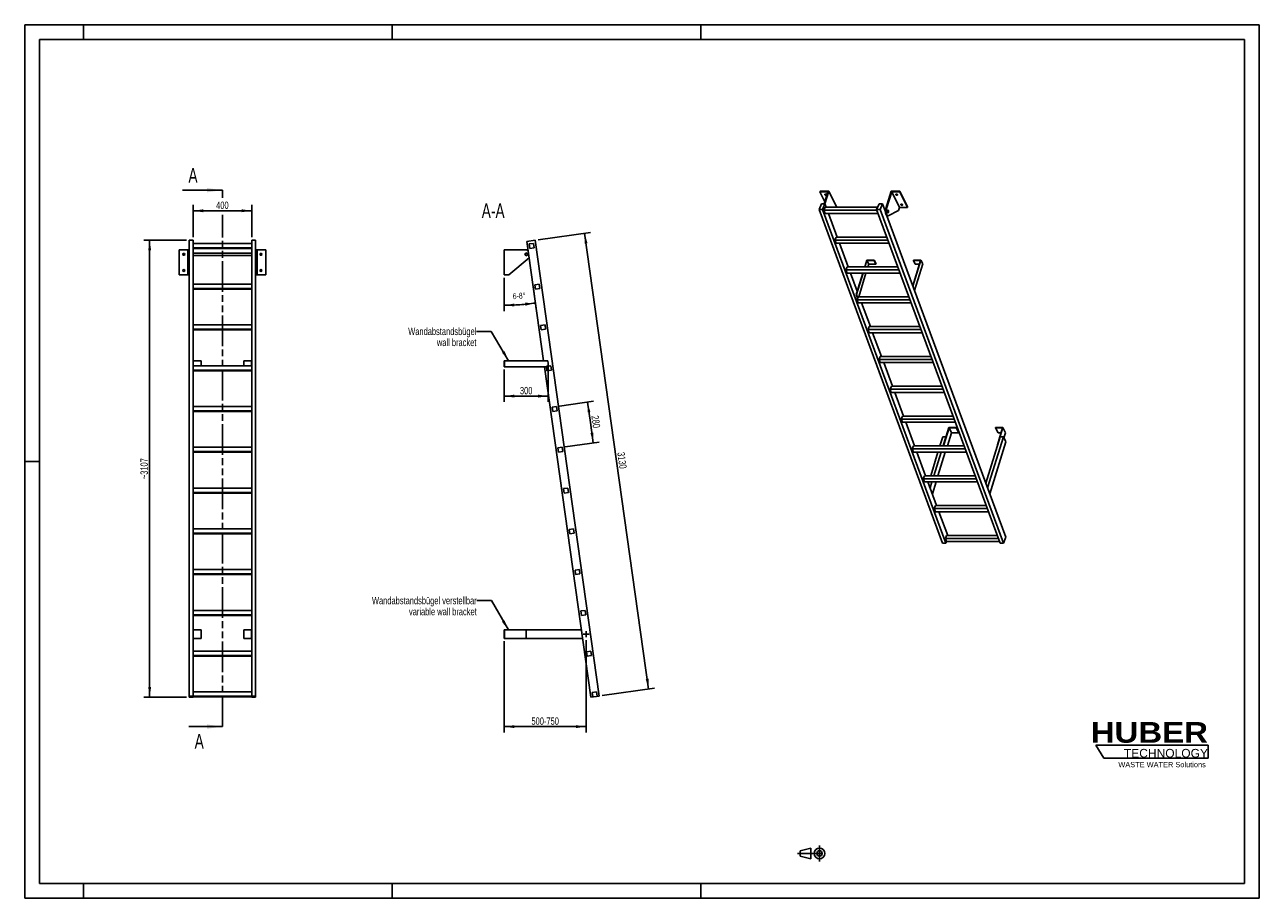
# Model space of a CAD drawing. Header units: millimetres. Extents: x 0 to 8400, y 0 to 5940.
import ezdxf

# ---------------------------------------------------------------- set-up
doc = ezdxf.new("R2010")
doc.units = ezdxf.units.MM
doc.header["$LTSCALE"] = 462
doc.linetypes.add('CENTER', pattern=[0.6, 0.375, -0.075, 0.075, -0.075])
doc.linetypes.add('PHANTOM', pattern=[0.8, 0.45, -0.05, 0.1, -0.05, 0.1, -0.05])
doc.layers.get('0').update_dxf_attribs({"linetype": 'CONTINUOUS'})
for name, color, linetype in [('005_AXIS', 7, 'CONTINUOUS'), ('050_DIMENSIONING', 7, 'CONTINUOUS'), ('053_NOTES', 7, 'CONTINUOUS'), ('HATCHING_BL0', 7, 'CONTINUOUS'), ('HUBER_Logo_BL1', 7, 'CONTINUOUS'), ('HUBER_Logo_BL2', 7, 'CONTINUOUS')]:
    doc.layers.add(name, color=color, linetype=linetype)
doc.styles.get("Standard").update_dxf_attribs({"font": 'txt', "width": 0.7})
doc.styles.add('TEXTSTYLE_2', font='ariblk.ttf')
doc.styles.add('TEXTSTYLE_3', font='arial.ttf')
doc.dimstyles.new('DIMSTYLE_1', dxfattribs={"dimtxt": 50, "dimasz": 70, "dimexe": 2, "dimexo": 1, "dimtad": 1, "dimdec": 1, "dimtxsty": 'STANDARD', "dimblk": '_FILLED', "dimblk1": '_FILLED', "dimblk2": '_FILLED', "dimcen": 0.09, "dimazin": 2, "dimtp": 0.5, "dimtm": 0.5, "dimtfac": 1, "dimtdec": 1, "dimtofl": 0, "dimtmove": 0, "dimatfit": 3, "dimldrblk": '_FILLED', "dimfxl": 1, "dimtolj": 1, "dimarcsym": 0})
doc.dimstyles.new('DIMSTYLE_2', dxfattribs={"dimtxt": 40, "dimasz": 70, "dimexe": 2, "dimexo": 1, "dimgap": 2, "dimtad": 1, "dimdec": 1, "dimtxsty": 'STANDARD', "dimblk": '_FILLED', "dimblk1": '_FILLED', "dimblk2": '_FILLED', "dimcen": 0.09, "dimazin": 2, "dimtp": 0.5, "dimtm": 0.5, "dimtfac": 1, "dimtdec": 1, "dimtofl": 0, "dimtmove": 0, "dimatfit": 3, "dimldrblk": '_FILLED', "dimfxl": 1, "dimtolj": 1, "dimarcsym": 0})
doc.dimstyles.new('DIMSTYLE_3', dxfattribs={"dimtxt": 50, "dimasz": 70, "dimexe": 2, "dimexo": 1, "dimtad": 1, "dimdec": 1, "dimtxsty": 'STANDARD', "dimblk": '_FILLED', "dimblk1": '_FILLED', "dimblk2": '_FILLED', "dimcen": 0.09, "dimazin": 2, "dimtp": 2, "dimtm": 2, "dimtfac": 1, "dimtdec": 1, "dimtofl": 0, "dimtmove": 0, "dimatfit": 3, "dimldrblk": '_FILLED', "dimfxl": 1, "dimtolj": 1, "dimarcsym": 0})
doc.dimstyles.new('DIMSTYLE_4', dxfattribs={"dimtxt": 50, "dimasz": 70, "dimexe": 2, "dimexo": 1, "dimtad": 1, "dimdec": 0, "dimtxsty": 'STANDARD', "dimblk": '_FILLED', "dimblk1": '_FILLED', "dimblk2": '_FILLED', "dimcen": 0.09, "dimazin": 2, "dimtp": 2, "dimtm": 2, "dimtfac": 1, "dimtdec": 0, "dimtofl": 0, "dimtmove": 0, "dimatfit": 3, "dimldrblk": '_FILLED', "dimfxl": 1, "dimtolj": 1, "dimarcsym": 0})
doc.dimstyles.new('DIMSTYLE_5', dxfattribs={"dimtxt": 50, "dimasz": 70, "dimexe": 2, "dimexo": 1, "dimtad": 1, "dimtxsty": 'STANDARD', "dimblk": '_FILLED', "dimblk1": '_FILLED', "dimblk2": '_FILLED', "dimcen": 0.09, "dimazin": 2, "dimtp": 0.5, "dimtm": 0.5, "dimtfac": 1, "dimtofl": 0, "dimtmove": 0, "dimatfit": 3, "dimldrblk": '_FILLED', "dimfxl": 1, "dimtolj": 1, "dimarcsym": 0})
doc.dimstyles.new('DIMSTYLE_6', dxfattribs={"dimtxt": 50, "dimasz": 70, "dimexe": 2, "dimexo": 1, "dimtad": 1, "dimtxsty": 'STANDARD', "dimblk": '_FILLED', "dimblk1": '_FILLED', "dimblk2": '_FILLED', "dimcen": 0.09, "dimazin": 2, "dimtp": 0.8, "dimtm": 0.8, "dimtfac": 1, "dimtofl": 0, "dimtmove": 0, "dimatfit": 3, "dimldrblk": '_FILLED', "dimfxl": 1, "dimtolj": 1, "dimarcsym": 0})
doc.dimstyles.get("Standard").update_dxf_attribs({"dimtxt": 50, "dimasz": 70, "dimexe": 2, "dimexo": 1, "dimtad": 1, "dimtxsty": 'STANDARD', "dimblk": '_FILLED', "dimblk1": '_FILLED', "dimblk2": '_FILLED', "dimcen": 0.09, "dimazin": 2, "dimtol": 1, "dimtp": 0.01, "dimtm": 0.01, "dimtfac": 1, "dimtofl": 0, "dimtmove": 0, "dimatfit": 3, "dimldrblk": '_FILLED', "dimfxl": 1, "dimtolj": 1, "dimarcsym": 0})

# ---------------------------------------------------------------- blocks, each defined once
blk = doc.blocks.new('HUBER_LOGO_BL1', base_point=(7675, 1007.5))
at = {"layer": 'HUBER_Logo_BL1', "color": 2, "linetype": 'CONTINUOUS', "attachment_point": 3, "line_spacing_factor": 0.78}
for s, insert, char_height, width, style in [('HUBER\\P\\fArial;\\H58.5;TECHNOLOGY ', (8050.7, 1198.2), 140.4, 775.343, 'TEXTSTYLE_2'), ('WASTE WATER Solutions', (8036, 927.2), 36, 594.067, 'TEXTSTYLE_3')]:
    blk.add_mtext(s, dxfattribs=dict(at, insert=insert, char_height=char_height, width=width, style=style))
blk = doc.blocks.new('_FILLED')
at = {"color": 0, "linetype": 'BYBLOCK'}
blk.add_solid([(0, 0), (-1, 0.143), (-1, -0.143)], dxfattribs=at)
blk = doc.blocks.new('*D0')
at = {"layer": '050_DIMENSIONING', "color": 2, "linetype": 'CONTINUOUS'}
for p, q in [((1145.2, 4494.9), (1145.2, 4714.9)), ((1545.2, 4494.9), (1545.2, 4714.9)), ((1145.2, 4674.9), (1345.2, 4674.9)), ((1545.2, 4674.9), (1345.2, 4674.9))]:
    blk.add_line(p, q, dxfattribs=at)
at = {"layer": '050_DIMENSIONING', "color": 2, "linetype": 'CONTINUOUS', "xscale": 70, "yscale": 70, "zscale": 70, "rotation": 180}
blk.add_blockref('_FILLED', (1145.2, 4674.9), dxfattribs=at)
at = {"layer": '050_DIMENSIONING', "color": 2, "linetype": 'CONTINUOUS', "xscale": 70, "yscale": 70, "zscale": 70}
blk.add_blockref('_FILLED', (1545.2, 4674.9), dxfattribs=at)
at = {"layer": '050_DIMENSIONING', "color": 2, "linetype": 'CONTINUOUS', "insert": (1345.2, 4737.4), "char_height": 50, "width": 176.786, "attachment_point": 2, "line_spacing_factor": 0.9}
blk.add_mtext('400', dxfattribs=at)
blk = doc.blocks.new('*D1')
at = {"layer": '050_DIMENSIONING', "color": 2, "linetype": 'CONTINUOUS'}
for p, q in [((3262.1, 4218.6), (3262.1, 3992.6)), ((3459.3, 4161.8), (3480.9, 4007.9))]:
    blk.add_line(p, q, dxfattribs=at)
for start, end in [(270, 274), (274, 278)]:
    blk.add_arc((3262.1, 5564.4), 1531.8, start, end, dxfattribs=at)
for points in [[(3331.9, 4044.2), (3262.1, 4032.6), (3332.3, 4024.2)], [(3407, 4029.4), (3475.3, 4047.5), (3404.6, 4049.3)]]:
    blk.add_solid(points, dxfattribs=at)
at = {"layer": '050_DIMENSIONING', "color": 2, "linetype": 'CONTINUOUS', "insert": (3363.4, 4116.2), "char_height": 40, "width": 177.143, "attachment_point": 2, "rotation": 4, "line_spacing_factor": 0.9}
blk.add_mtext('6-8\\fgdt;{\\W1.0;{\\fgdt;~}}', dxfattribs=at)
blk = doc.blocks.new('*D2')
at = {"layer": '050_DIMENSIONING', "color": 2, "linetype": 'CONTINUOUS'}
for p, q in [((3492.6, 4477.7), (3849.1, 4527.8)), ((3809.5, 4522.2), (4027.3, 2972.4)), ((4245.1, 1422.7), (4027.3, 2972.4)), ((3928.2, 1378.1), (4284.7, 1428.2))]:
    blk.add_line(p, q, dxfattribs=at)
at = {"layer": '050_DIMENSIONING', "color": 2, "linetype": 'CONTINUOUS', "xscale": 70, "yscale": 70, "zscale": 70}
for p, rotation in [((3809.5, 4522.2), 98), ((4245.1, 1422.7), 278)]:
    blk.add_blockref('_FILLED', p, dxfattribs=dict(at, rotation=rotation))
at = {"layer": '050_DIMENSIONING', "color": 2, "linetype": 'CONTINUOUS', "insert": (4089.2, 2981.1), "char_height": 50, "width": 208.929, "attachment_point": 2, "rotation": 278, "line_spacing_factor": 0.9}
blk.add_mtext('3130', dxfattribs=at)
blk = doc.blocks.new('*D3')
at = {"layer": '050_DIMENSIONING', "color": 2, "linetype": 'CONTINUOUS'}
for p, q in [((1100.2, 4474.9), (810.2, 4474.9)), ((850.2, 4474.9), (850.2, 2921.1)), ((850.2, 1367.4), (850.2, 2921.1)), ((1100.2, 1367.4), (810.2, 1367.4))]:
    blk.add_line(p, q, dxfattribs=at)
at = {"layer": '050_DIMENSIONING', "color": 2, "linetype": 'CONTINUOUS', "xscale": 70, "yscale": 70, "zscale": 70}
for p, rotation in [((850.2, 4474.9), 90), ((850.2, 1367.4), 270)]:
    blk.add_blockref('_FILLED', p, dxfattribs=dict(at, rotation=rotation))
at = {"layer": '050_DIMENSIONING', "color": 2, "linetype": 'CONTINUOUS', "insert": (787.7, 2921.1), "char_height": 50, "width": 273.214, "attachment_point": 2, "rotation": 90, "line_spacing_factor": 0.9}
blk.add_mtext('~3107', dxfattribs=at)
blk = doc.blocks.new('*D4')
at = {"layer": '050_DIMENSIONING', "color": 2, "linetype": 'CONTINUOUS'}
for p, q in [((3561.8, 3638.4), (3561.8, 3374.6)), ((3262.1, 3594.6), (3262.1, 3374.6)), ((3262.1, 3414.6), (3412, 3414.6)), ((3561.8, 3414.6), (3412, 3414.6))]:
    blk.add_line(p, q, dxfattribs=at)
at = {"layer": '050_DIMENSIONING', "color": 2, "linetype": 'CONTINUOUS', "xscale": 70, "yscale": 70, "zscale": 70, "rotation": 180}
blk.add_blockref('_FILLED', (3262.1, 3414.6), dxfattribs=at)
at = {"layer": '050_DIMENSIONING', "color": 2, "linetype": 'CONTINUOUS', "xscale": 70, "yscale": 70, "zscale": 70}
blk.add_blockref('_FILLED', (3561.8, 3414.6), dxfattribs=at)
at = {"layer": '050_DIMENSIONING', "color": 2, "linetype": 'CONTINUOUS', "insert": (3412, 3477.1), "char_height": 50, "width": 171.429, "attachment_point": 2, "line_spacing_factor": 0.9}
blk.add_mtext('300', dxfattribs=at)
blk = doc.blocks.new('*D5')
at = {"layer": '050_DIMENSIONING', "color": 2, "linetype": 'CONTINUOUS'}
for p, q in [((3262.1, 1747.5), (3262.1, 1179.9)), ((3820.5, 1756), (3820.5, 1179.9)), ((3262.1, 1179.9), (3262.1, 1127.4)), ((3820.5, 1179.9), (3820.5, 1127.4)), ((3262.1, 1167.4), (3541.3, 1167.4)), ((3820.5, 1167.4), (3541.3, 1167.4))]:
    blk.add_line(p, q, dxfattribs=at)
at = {"layer": '050_DIMENSIONING', "color": 2, "linetype": 'CONTINUOUS', "xscale": 70, "yscale": 70, "zscale": 70, "rotation": 180}
blk.add_blockref('_FILLED', (3262.1, 1167.4), dxfattribs=at)
at = {"layer": '050_DIMENSIONING', "color": 2, "linetype": 'CONTINUOUS', "xscale": 70, "yscale": 70, "zscale": 70}
blk.add_blockref('_FILLED', (3820.5, 1167.4), dxfattribs=at)
at = {"layer": '050_DIMENSIONING', "color": 2, "linetype": 'CONTINUOUS', "insert": (3541.3, 1229.9), "char_height": 50, "width": 396.429, "attachment_point": 2, "line_spacing_factor": 0.9}
blk.add_mtext('500-750\\P ', dxfattribs=at)
blk = doc.blocks.new('*D6')
at = {"layer": '050_DIMENSIONING', "color": 2, "linetype": 'CONTINUOUS'}
for p, q in [((3637.9, 3346.9), (3869.1, 3379.4)), ((3829.5, 3373.8), (3849, 3235.2)), ((3868.5, 3096.5), (3849, 3235.2)), ((3676.9, 3069.6), (3908.1, 3102.1))]:
    blk.add_line(p, q, dxfattribs=at)
at = {"layer": '050_DIMENSIONING', "color": 2, "linetype": 'CONTINUOUS', "xscale": 70, "yscale": 70, "zscale": 70}
for p, rotation in [((3829.5, 3373.8), 98), ((3868.5, 3096.5), 278)]:
    blk.add_blockref('_FILLED', p, dxfattribs=dict(at, rotation=rotation))
at = {"layer": '050_DIMENSIONING', "color": 2, "linetype": 'CONTINUOUS', "insert": (3910.9, 3243.9), "char_height": 50, "width": 176.786, "attachment_point": 2, "rotation": 278, "line_spacing_factor": 0.9}
blk.add_mtext('280', dxfattribs=at)
blk = doc.blocks.new('PROJEKTIONSMETHODE_1_BL3', base_point=(5360, 305))
at = {"color": 2, "linetype": 'CONTINUOUS'}
for p, q in [((5275.7, 323.3), (5349, 341.7)), ((5349, 268.3), (5349, 341.7)), ((5275.7, 286.7), (5275.7, 323.3)), ((5275.7, 286.7), (5349, 268.3))]:
    blk.add_line(p, q, dxfattribs=at)
at = {"color": 2, "linetype": 'CENTER'}
for p, q in [((5407.7, 360), (5407.7, 250)), ((5257.3, 305), (5462.7, 305))]:
    blk.add_line(p, q, dxfattribs=at)
at = {"color": 2, "linetype": 'CONTINUOUS'}
for radius in [36.7, 18.3]:
    blk.add_circle((5407.7, 305), radius, dxfattribs=at)
blk = doc.blocks.new('XSEC_FILLED')
at = {"color": 0, "linetype": 'BYBLOCK'}
blk.add_solid([(0, 0), (-1, 0.143), (-1, -0.143)], dxfattribs=at)
blk = doc.blocks.new('HUBER_LOGO_BL2', base_point=(7670.4, 997))
at = {"layer": 'HUBER_Logo_BL2', "color": 5, "linetype": 'CONTINUOUS'}
for p, q in [((8052.9, 1042), (7287.9, 1042)), ((7287.9, 1042), (7341.9, 952)), ((8052.9, 1042), (8052.9, 952)), ((7341.9, 952), (8052.9, 952))]:
    blk.add_line(p, q, dxfattribs=at)
blk = doc.blocks.new('HATCHING_BL0', base_point=(1209.9, 2991.1))
at = {"layer": 'HATCHING_BL0', "color": 7, "linetype": 'PHANTOM'}
for p, q in [((1345.2, 4761.9), (1345.2, 4814.9)), ((1345.2, 1167.4), (1345.2, 4646.9))]:
    blk.add_line(p, q, dxfattribs=at)
at = {"layer": 'HATCHING_BL0', "color": 7, "linetype": 'CONTINUOUS', "char_height": 100, "width": 128.571, "attachment_point": 1, "line_spacing_factor": 0.9}
for insert in [(1113.9, 4964.9), (1156.3, 1117.4)]:
    blk.add_mtext('A', dxfattribs=dict(at, insert=insert))
at = {"layer": 'HATCHING_BL0', "color": 7, "linetype": 'CONTINUOUS'}
for points in [[(1345.2, 4814.9), (1074.6, 4814.9)], [(1345.2, 1167.4), (1117.1, 1167.4)]]:
    blk.add_leader(points, dimstyle='STANDARD', override={"dimasz": 105, "dimtad": 0, "dimldrblk": 'XSEC_FILLED'}, dxfattribs=at)

msp = doc.modelspace()

# ---------------------------------------------------------------- hatches: boundary and pattern name
at = {"linetype": 'CONTINUOUS'}
h = msp.add_hatch(dxfattribs=at)
h.set_pattern_fill('ANSI31', color=2, angle=90, style=0, pattern_type=2)
h.set_pattern_definition([(135, (3262.13, 4323.64), (-239.875, -239.875), [])])
edge = h.paths.add_edge_path()
edge.add_line((3895.06, 1373.466), (3865.352, 1369.29))
edge.add_line((3865.352, 1369.29), (3861.176, 1398.998))
edge.add_line((3861.176, 1398.998), (3890.884, 1403.174))
edge.add_line((3895.06, 1373.466), (3890.884, 1403.174))
edge = h.paths.add_edge_path()
edge.add_line((3436.698, 4419.316), (3432.523, 4449.024))
edge.add_line((3432.523, 4449.024), (3462.231, 4453.199))
edge.add_line((3466.407, 4423.491), (3462.231, 4453.199))
edge.add_line((3436.698, 4419.316), (3466.407, 4423.491))
edge = h.paths.add_edge_path()
edge.add_line((3475.667, 4142.041), (3471.492, 4171.749))
edge.add_line((3471.492, 4171.749), (3501.2, 4175.924))
edge.add_line((3505.375, 4146.216), (3501.2, 4175.924))
edge.add_line((3475.667, 4142.041), (3505.375, 4146.216))
edge = h.paths.add_edge_path()
edge.add_line((3514.635, 3864.766), (3510.46, 3894.474))
edge.add_line((3510.46, 3894.474), (3540.168, 3898.649))
edge.add_line((3544.343, 3868.941), (3540.168, 3898.649))
edge.add_line((3514.635, 3864.766), (3544.343, 3868.941))
edge = h.paths.add_edge_path()
edge.add_line((3553.604, 3587.491), (3549.429, 3617.199))
edge.add_line((3549.429, 3617.199), (3579.137, 3621.374))
edge.add_line((3583.312, 3591.666), (3579.137, 3621.374))
edge.add_line((3553.604, 3587.491), (3583.312, 3591.666))
edge = h.paths.add_edge_path()
edge.add_line((3592.572, 3310.216), (3588.397, 3339.924))
edge.add_line((3588.397, 3339.924), (3618.105, 3344.099))
edge.add_line((3622.28, 3314.391), (3618.105, 3344.099))
edge.add_line((3592.572, 3310.216), (3622.28, 3314.391))
edge = h.paths.add_edge_path()
edge.add_line((3631.541, 3032.941), (3627.366, 3062.649))
edge.add_line((3627.366, 3062.649), (3657.074, 3066.824))
edge.add_line((3661.249, 3037.116), (3657.074, 3066.824))
edge.add_line((3631.541, 3032.941), (3661.249, 3037.116))
edge = h.paths.add_edge_path()
edge.add_line((3670.509, 2755.666), (3666.334, 2785.374))
edge.add_line((3666.334, 2785.374), (3696.042, 2789.549))
edge.add_line((3700.217, 2759.841), (3696.042, 2789.549))
edge.add_line((3670.509, 2755.666), (3700.217, 2759.841))
edge = h.paths.add_edge_path()
edge.add_line((3709.478, 2478.391), (3705.303, 2508.099))
edge.add_line((3705.303, 2508.099), (3735.011, 2512.274))
edge.add_line((3739.186, 2482.566), (3735.011, 2512.274))
edge.add_line((3709.478, 2478.391), (3739.186, 2482.566))
edge = h.paths.add_edge_path()
edge.add_line((3748.446, 2201.116), (3744.271, 2230.824))
edge.add_line((3744.271, 2230.824), (3773.979, 2234.999))
edge.add_line((3778.154, 2205.291), (3773.979, 2234.999))
edge.add_line((3748.446, 2201.116), (3778.154, 2205.291))
edge = h.paths.add_edge_path()
edge.add_line((3787.415, 1923.84), (3783.239, 1953.549))
edge.add_line((3783.239, 1953.549), (3812.948, 1957.724))
edge.add_line((3817.123, 1928.016), (3812.948, 1957.724))
edge.add_line((3787.415, 1923.84), (3817.123, 1928.016))
edge = h.paths.add_edge_path()
edge.add_line((3826.383, 1646.565), (3822.208, 1676.273))
edge.add_line((3822.208, 1676.273), (3851.916, 1680.449))
edge.add_line((3856.091, 1650.741), (3851.916, 1680.449))
edge.add_line((3826.383, 1646.565), (3856.091, 1650.741))
edge = h.paths.add_edge_path()
edge.add_arc((3413.13, 4378.64), 7.5, 0, 180)
edge.add_arc((3413.13, 4378.64), 7.5, -180, 0)

# ---------------------------------------------------------------- linework, layer by layer
at = {"color": 3, "linetype": 'CONTINUOUS'}
for p, q in [((0, 5940), (0, 0)), ((8400, 5940), (0, 5940)), ((400, 5940), (400, 5840)), ((2500, 5940), (2500, 5840)), ((4600, 5940), (4600, 5840)), ((8400, 5940), (8400, 0)), ((0, 2970), (100, 2970)), ((400, 0), (400, 100)), ((2500, 0), (2500, 100)), ((4600, 0), (4600, 100)), ((8400, 0), (0, 0))]:
    msp.add_line(p, q, dxfattribs=at)
at = {"color": 5, "linetype": 'CONTINUOUS'}
for p, q in [((100, 5840), (100, 100)), ((8300, 5840), (100, 5840)), ((8300, 100), (8300, 5840)), ((100, 100), (8300, 100))]:
    msp.add_line(p, q, dxfattribs=at)
at = {"color": 7, "linetype": 'CONTINUOUS'}
for p, q in [((5464.774, 4802.813), (5410.431, 4802.813)), ((5464.774, 4802.813), (5440.091, 4722.939)), ((5445, 4720.942), (5471.753, 4807.513)), ((5858.889, 4689.231), (5895.441, 4807.513)), ((5899.515, 4802.813), (5864.415, 4689.231)), ((5951.372, 4697.14), (5899.515, 4802.813)), ((5953.857, 4802.813), (5899.515, 4802.813)), ((5405.151, 4683.655), (5421.234, 4722.939)), ((5421.234, 4722.939), (5444.261, 4722.939)), ((5444.261, 4722.939), (5428.177, 4683.655)), ((5796.602, 4683.655), (5812.685, 4722.939)), ((5812.685, 4722.939), (5835.712, 4722.939)), ((5835.712, 4722.939), (5819.628, 4683.655)), ((5856.448, 4666.954), (5835.712, 4722.939)), ((6245.193, 2415.724), (5405.151, 4683.655)), ((5428.177, 4683.655), (5405.151, 4683.655)), ((6268.22, 2415.724), (5428.177, 4683.655)), ((5437.354, 4678.467), (5445.819, 4699.143)), ((5445.406, 4656.73), (5437.354, 4678.467)), ((5798.523, 4678.467), (5437.354, 4678.467)), ((5445.406, 4656.73), (5806.575, 4656.73)), ((5802.943, 4699.143), (5445.819, 4699.143)), ((5476.687, 4656.73), (5470.057, 4653.295)), ((5523.61, 4701.84), (5522.776, 4699.143)), ((6636.644, 2415.724), (5796.602, 4683.655)), ((5819.628, 4683.655), (5796.602, 4683.655)), ((6659.67, 2415.724), (5819.628, 4683.655)), ((6675.754, 2455.008), (5866.052, 4641.025)), ((5868.04, 4640.583), (5873.566, 4640.583)), ((5945.171, 4677.074), (5875.876, 4641.175)), ((5951.372, 4697.14), (5945.171, 4677.074)), ((5951.372, 4697.14), (6005.714, 4697.14)), ((1120.154, 1367.412), (1120.154, 4474.883)), ((1145.154, 4474.883), (1120.154, 4474.883)), ((1145.154, 1373.466), (1145.154, 4474.883)), ((1545.154, 4453.199), (1145.154, 4453.199)), ((1545.154, 1373.466), (1545.154, 4474.883)), ((1570.154, 4474.883), (1545.154, 4474.883)), ((1570.154, 1367.412), (1570.154, 4474.883)), ((3472.816, 4474.883), (3416.371, 4466.951)), ((3432.523, 4449.024), (3462.231, 4453.199)), ((3466.407, 4423.491), (3462.231, 4453.199)), ((3908.428, 1375.344), (3472.816, 4474.883)), ((5512.502, 4475.585), (5520.967, 4496.261)), ((5520.553, 4453.848), (5512.502, 4475.585)), ((5873.671, 4475.585), (5512.502, 4475.585)), ((5520.553, 4453.848), (5881.722, 4453.848)), ((5866.012, 4496.261), (5520.967, 4496.261)), ((1050.154, 4408.64), (1115.154, 4408.64)), ((1109.154, 4238.64), (1109.154, 4408.64)), ((1115.154, 4238.64), (1115.154, 4408.64)), ((1145.154, 4423.491), (1545.154, 4423.491)), ((1145.154, 4419.316), (1545.154, 4419.316)), ((1575.154, 4238.64), (1575.154, 4408.64)), ((1575.154, 4408.64), (1640.154, 4408.64)), ((1581.154, 4238.64), (1581.154, 4408.64)), ((3413.13, 4408.64), (3262.13, 4408.64)), ((3436.698, 4419.316), (3432.523, 4449.024)), ((3436.698, 4419.316), (3466.407, 4423.491)), ((3293.747, 4238.64), (3432.055, 4355.356)), ((5587.649, 4272.703), (5596.114, 4293.379)), ((5941.16, 4293.379), (5596.114, 4293.379)), ((5730.755, 4337.23), (5717.204, 4293.379)), ((5729.397, 4338.796), (5780.056, 4338.796)), ((5742.957, 4312.365), (5730.755, 4337.23)), ((5730.755, 4337.23), (5779.571, 4337.23)), ((5737.09, 4293.379), (5742.957, 4312.365)), ((5791.773, 4312.365), (5742.957, 4312.365)), ((5780.056, 4338.796), (5779.571, 4337.23)), ((5779.571, 4337.23), (5791.773, 4312.365)), ((5780.056, 4338.796), (5792.257, 4313.932)), ((5792.257, 4313.932), (5791.773, 4312.365)), ((6095.495, 4337.23), (6042.318, 4165.147)), ((6047.163, 4338.796), (6046.679, 4337.23)), ((6058.881, 4312.365), (6046.679, 4337.23)), ((6046.679, 4337.23), (6095.495, 4337.23)), ((6047.163, 4338.796), (6097.822, 4338.796)), ((6087.812, 4312.365), (6058.881, 4312.365)), ((1050.154, 4238.64), (1115.154, 4238.64)), ((1575.154, 4238.64), (1640.154, 4238.64)), ((3262.13, 4238.64), (3293.747, 4238.64)), ((5595.701, 4250.966), (5587.649, 4272.703)), ((5948.818, 4272.703), (5587.649, 4272.703)), ((5595.701, 4250.966), (5956.87, 4250.966)), ((5704.098, 4250.966), (5659.3, 4106)), ((5674.394, 4090.497), (5723.983, 4250.966)), ((1545.154, 4175.924), (1145.154, 4175.924)), ((1145.154, 4146.216), (1545.154, 4146.216)), ((1145.154, 4142.041), (1545.154, 4142.041)), ((3471.492, 4171.749), (3501.2, 4175.924)), ((3475.667, 4142.041), (3471.492, 4171.749)), ((3475.667, 4142.041), (3505.375, 4146.216)), ((3505.375, 4146.216), (3501.2, 4175.924)), ((5670.848, 4048.084), (5662.797, 4069.821)), ((6023.966, 4069.821), (5662.797, 4069.821)), ((5670.848, 4048.084), (6032.017, 4048.084)), ((1545.154, 3898.649), (1145.154, 3898.649)), ((1145.154, 3868.941), (1545.154, 3868.941)), ((1145.154, 3864.766), (1545.154, 3864.766)), ((3510.46, 3894.474), (3540.168, 3898.649)), ((3514.635, 3864.766), (3510.46, 3894.474)), ((3514.635, 3864.766), (3544.343, 3868.941)), ((3544.343, 3868.941), (3540.168, 3898.649)), ((5746.409, 3887.615), (5737.944, 3866.939)), ((5745.996, 3845.202), (5737.944, 3866.939)), ((6099.113, 3866.939), (5737.944, 3866.939)), ((6091.455, 3887.615), (5746.409, 3887.615)), ((5745.996, 3845.202), (6107.165, 3845.202)), ((1545.154, 3621.374), (1145.154, 3621.374)), ((1147.154, 3654.603), (1200.154, 3654.603)), ((1200.154, 3654.603), (1200.154, 3621.374)), ((1490.154, 3621.374), (1490.154, 3654.603)), ((1490.154, 3654.603), (1543.154, 3654.603)), ((3262.13, 3614.603), (3262.13, 3654.603)), ((3262.13, 3654.603), (3559.319, 3654.603)), ((3262.13, 3614.603), (3549.794, 3614.603)), ((3264.13, 3614.603), (3264.13, 3654.603)), ((3549.429, 3617.199), (3579.137, 3621.374)), ((3553.604, 3587.491), (3549.429, 3617.199)), ((3583.312, 3591.666), (3579.137, 3621.374)), ((5821.557, 3684.733), (5813.092, 3664.057)), ((5821.143, 3642.32), (5813.092, 3664.057)), ((6174.261, 3664.057), (5813.092, 3664.057)), ((5821.143, 3642.32), (6182.312, 3642.32)), ((6166.603, 3684.733), (5821.557, 3684.733)), ((1145.154, 3591.666), (1545.154, 3591.666)), ((1145.154, 3587.491), (1545.154, 3587.491)), ((3553.604, 3587.491), (3583.312, 3591.666)), ((5896.704, 3481.851), (5888.239, 3461.175)), ((5896.291, 3439.438), (5888.239, 3461.175)), ((6249.408, 3461.175), (5888.239, 3461.175)), ((6241.75, 3481.851), (5896.704, 3481.851)), ((5896.291, 3439.438), (6257.46, 3439.438)), ((1545.154, 3344.099), (1145.154, 3344.099)), ((1145.154, 3314.391), (1545.154, 3314.391)), ((1145.154, 3310.216), (1545.154, 3310.216)), ((3588.397, 3339.924), (3618.105, 3344.099)), ((3592.572, 3310.216), (3588.397, 3339.924)), ((3592.572, 3310.216), (3622.28, 3314.391)), ((3622.28, 3314.391), (3618.105, 3344.099)), ((5971.852, 3278.969), (5963.387, 3258.293)), ((6316.898, 3278.969), (5971.852, 3278.969)), ((6324.556, 3258.293), (5963.387, 3258.293)), ((5971.439, 3236.556), (5963.387, 3258.293)), ((5971.439, 3236.556), (6332.607, 3236.556)), ((6287.66, 3201.177), (6251.35, 3083.678)), ((6253.192, 3083.678), (6289.018, 3199.61)), ((6338.318, 3201.177), (6287.66, 3201.177)), ((6289.018, 3199.61), (6337.834, 3199.61)), ((6289.018, 3199.61), (6306.405, 3164.179)), ((6337.834, 3199.61), (6338.318, 3201.177)), ((6337.834, 3199.61), (6355.221, 3164.179)), ((6338.318, 3201.177), (6355.706, 3165.745)), ((6605.426, 3201.177), (6604.942, 3199.61)), ((6604.942, 3199.61), (6653.758, 3199.61)), ((6604.942, 3199.61), (6622.329, 3164.179)), ((6656.084, 3201.177), (6605.426, 3201.177)), ((6653.758, 3199.61), (6617.932, 3083.678)), ((6619.774, 3083.678), (6656.084, 3201.177)), ((6656.084, 3201.177), (6673.472, 3165.745)), ((6279.183, 3076.087), (6306.405, 3164.179)), ((6306.405, 3164.179), (6355.221, 3164.179)), ((6355.221, 3164.179), (6355.706, 3165.745)), ((6637.64, 3138.511), (6539.826, 2821.984)), ((6658.824, 3138.511), (6551.375, 2790.804)), ((6622.329, 3164.179), (6642.809, 3164.179)), ((6658.824, 3138.511), (6637.64, 3138.511)), ((6676.212, 3103.079), (6658.824, 3138.511)), ((6662.648, 3130.719), (6673.472, 3165.745)), ((1545.154, 3066.824), (1145.154, 3066.824)), ((1145.154, 3037.116), (1545.154, 3037.116)), ((1145.154, 3032.941), (1545.154, 3032.941)), ((3627.366, 3062.649), (3657.074, 3066.824)), ((3631.541, 3032.941), (3627.366, 3062.649)), ((3631.541, 3032.941), (3661.249, 3037.116)), ((3661.249, 3037.116), (3657.074, 3066.824)), ((6046.999, 3076.087), (6038.535, 3055.411)), ((6399.703, 3055.411), (6038.535, 3055.411)), ((6046.586, 3033.674), (6038.535, 3055.411)), ((6046.586, 3033.674), (6407.755, 3033.674)), ((6392.045, 3076.087), (6046.999, 3076.087)), ((6251.35, 3083.678), (6253.192, 3083.678)), ((6251.35, 3083.678), (6255.075, 3076.087)), ((6253.192, 3083.678), (6256.917, 3076.087)), ((6566.823, 2749.097), (6676.212, 3103.079)), ((6617.932, 3083.678), (6619.774, 3083.678)), ((6617.932, 3083.678), (6619.628, 3080.223)), ((6619.774, 3083.678), (6620.339, 3082.526)), ((6122.147, 2873.205), (6113.682, 2852.529)), ((6467.193, 2873.205), (6122.147, 2873.205)), ((1545.154, 2789.549), (1145.154, 2789.549)), ((3666.334, 2785.374), (3696.042, 2789.549)), ((3670.509, 2755.666), (3666.334, 2785.374)), ((3700.217, 2759.841), (3696.042, 2789.549)), ((6474.851, 2852.529), (6113.682, 2852.529)), ((6121.734, 2830.792), (6113.682, 2852.529)), ((6121.734, 2830.792), (6482.903, 2830.792)), ((1145.154, 2759.841), (1545.154, 2759.841)), ((1145.154, 2755.666), (1545.154, 2755.666)), ((3670.509, 2755.666), (3700.217, 2759.841)), ((6197.295, 2670.323), (6188.83, 2649.647)), ((6549.999, 2649.647), (6188.83, 2649.647)), ((6196.881, 2627.91), (6188.83, 2649.647)), ((6196.881, 2627.91), (6558.05, 2627.91)), ((6542.34, 2670.323), (6197.295, 2670.323)), ((1545.154, 2512.274), (1145.154, 2512.274)), ((1145.154, 2482.566), (1545.154, 2482.566)), ((1145.154, 2478.391), (1545.154, 2478.391)), ((3705.303, 2508.099), (3735.011, 2512.274)), ((3709.478, 2478.391), (3705.303, 2508.099)), ((3709.478, 2478.391), (3739.186, 2482.566)), ((3739.186, 2482.566), (3735.011, 2512.274)), ((6272.442, 2467.441), (6263.977, 2446.765)), ((6625.146, 2446.765), (6263.977, 2446.765)), ((6272.029, 2425.028), (6263.977, 2446.765)), ((6617.488, 2467.441), (6272.442, 2467.441)), ((6675.754, 2455.008), (6659.67, 2415.724)), ((6268.22, 2415.724), (6245.193, 2415.724)), ((6272.029, 2425.028), (6268.22, 2415.724)), ((6272.029, 2425.028), (6633.198, 2425.028)), ((6659.67, 2415.724), (6636.644, 2415.724)), ((1545.154, 2234.999), (1145.154, 2234.999)), ((1145.154, 2205.291), (1545.154, 2205.291)), ((1145.154, 2201.116), (1545.154, 2201.116)), ((3744.271, 2230.824), (3773.979, 2234.999)), ((3748.446, 2201.116), (3744.271, 2230.824)), ((3748.446, 2201.116), (3778.154, 2205.291)), ((3778.154, 2205.291), (3773.979, 2234.999)), ((1545.154, 1957.724), (1145.154, 1957.724)), ((3783.239, 1953.549), (3812.948, 1957.724)), ((3787.415, 1923.84), (3783.239, 1953.549)), ((3817.123, 1928.016), (3812.948, 1957.724)), ((1145.154, 1928.016), (1545.154, 1928.016)), ((1145.154, 1923.84), (1545.154, 1923.84)), ((3787.415, 1923.84), (3817.123, 1928.016)), ((1145.154, 1824.485), (1200.154, 1824.485)), ((1145.154, 1767.485), (1200.154, 1767.485)), ((1147.154, 1824.485), (1147.154, 1767.485)), ((1200.154, 1824.485), (1200.154, 1767.485)), ((1490.154, 1824.485), (1545.154, 1824.485)), ((1490.154, 1824.485), (1490.154, 1767.485)), ((1490.154, 1767.485), (1545.154, 1767.485)), ((1543.154, 1824.485), (1543.154, 1767.485)), ((3262.13, 1824.485), (3787.745, 1824.485)), ((3262.13, 1824.485), (3262.13, 1767.485)), ((3262.13, 1767.485), (3795.756, 1767.485)), ((3264.13, 1824.485), (3264.13, 1767.485)), ((3412.13, 1824.485), (3412.13, 1767.485)), ((1545.154, 1680.449), (1145.154, 1680.449)), ((3822.208, 1676.273), (3851.916, 1680.449)), ((3856.091, 1650.741), (3851.916, 1680.449)), ((1145.154, 1650.741), (1545.154, 1650.741)), ((1145.154, 1646.565), (1545.154, 1646.565)), ((3826.383, 1646.565), (3822.208, 1676.273)), ((3826.383, 1646.565), (3856.091, 1650.741)), ((1145.154, 1375.344), (1120.154, 1375.344)), ((1120.154, 1367.412), (1145.154, 1367.412)), ((1545.154, 1403.174), (1145.154, 1403.174)), ((1145.154, 1373.466), (1545.154, 1373.466)), ((1145.154, 1369.29), (1545.154, 1369.29)), ((1145.154, 1367.412), (1145.154, 1369.29)), ((1570.154, 1375.344), (1545.154, 1375.344)), ((1545.154, 1369.29), (1545.154, 1367.412)), ((1545.154, 1367.412), (1570.154, 1367.412)), ((3908.428, 1375.344), (3851.983, 1367.412)), ((3861.176, 1398.998), (3890.884, 1403.174)), ((3865.352, 1369.29), (3861.176, 1398.998)), ((3895.06, 1373.466), (3890.884, 1403.174))]:
    msp.add_line(p, q, dxfattribs=at)
at = {"color": 9, "linetype": 'CONTINUOUS'}
for p, q in [((5858.889, 4689.231), (5864.415, 4689.231)), ((1115.154, 4355.713), (1109.154, 4355.713)), ((1581.154, 4355.713), (1575.154, 4355.713))]:
    msp.add_line(p, q, dxfattribs=at)
at = {"color": 7, "linetype": 'CONTINUOUS'}
msp.add_circle((3413.13, 4378.64), 7.5, dxfattribs=at)
msp.add_arc((3413.13, 4378.64), 30, 66.8743153, 90, dxfattribs=at)
for points, knots in [([(5858.889, 4689.231), (5858.159, 4686.87), (5857.044, 4681.781), (5856.278, 4673.822), (5856.369, 4665.614), (5857.313, 4657.786), (5858.8, 4651.814), (5860.413, 4647.73), (5861.716, 4645.242), (5863.145, 4643.236), (5864.682, 4641.745), (5866.319, 4640.805), (5867.487, 4640.583), (5868.04, 4640.583)], [0, 0, 0, 0, 0.13939916, 0.29280569, 0.45031518, 0.60153991, 0.73684016, 0.79611184, 0.84888332, 0.89492094, 0.93453063, 0.96882596, 1, 1, 1, 1]), ([(5864.415, 4689.231), (5863.685, 4686.87), (5862.57, 4681.781), (5861.804, 4673.822), (5861.896, 4665.614), (5862.839, 4657.786), (5864.326, 4651.814), (5865.939, 4647.73), (5867.243, 4645.242), (5868.671, 4643.236), (5870.209, 4641.745), (5871.845, 4640.805), (5873.014, 4640.583), (5873.566, 4640.583)], [0, 0, 0, 0, 0.13939916, 0.29280569, 0.45031518, 0.60153991, 0.73684016, 0.79611184, 0.84888332, 0.89492094, 0.93453063, 0.96882596, 1, 1, 1, 1]), ([(5873.566, 4640.583), (5873.76, 4640.583), (5874.56, 4640.633), (5875.339, 4640.897), (5875.876, 4641.175)], [0, 0, 0, 0, 0.24280271, 1, 1, 1, 1])]:
    msp.add_open_spline(points, degree=3, knots=knots, dxfattribs=at)
at = {"layer": '005_AXIS', "color": 7, "linetype": 'CONTINUOUS'}
for p, q in [((5411.884, 4807.513), (5410.431, 4802.813)), ((5410.431, 4802.813), (5443.776, 4734.864)), ((5471.753, 4807.513), (5411.884, 4807.513)), ((5523.61, 4701.84), (5471.753, 4807.513)), ((5955.31, 4807.513), (5895.441, 4807.513)), ((5955.31, 4807.513), (5953.857, 4802.813)), ((6005.714, 4697.14), (5953.857, 4802.813)), ((6007.167, 4701.84), (5955.31, 4807.513)), ((5453.075, 4699.143), (5444.261, 4722.939)), ((5528.222, 4496.261), (5468.784, 4656.73)), ((5856.733, 4678.083), (5852.326, 4678.083)), ((5873.566, 4678.083), (5871.463, 4678.083)), ((5873.566, 4663.083), (5871.463, 4663.083)), ((6007.167, 4701.84), (6005.714, 4697.14)), ((3530.539, 3654.603), (3416.371, 4466.951)), ((5603.37, 4293.379), (5543.932, 4453.848)), ((1050.154, 4408.64), (1050.154, 4238.64)), ((1120.154, 4386.14), (1115.154, 4386.14)), ((1120.154, 4371.14), (1115.154, 4371.14)), ((1545.154, 4386.14), (1145.154, 4386.14)), ((1545.154, 4371.14), (1145.154, 4371.14)), ((1575.154, 4386.14), (1570.154, 4386.14)), ((1575.154, 4371.14), (1570.154, 4371.14)), ((1640.154, 4238.64), (1640.154, 4408.64)), ((3262.13, 4408.64), (3262.13, 4238.64)), ((5729.397, 4338.796), (5715.362, 4293.379)), ((6097.822, 4338.796), (6043.322, 4162.436)), ((6054.163, 4133.168), (6110.023, 4313.932)), ((6110.023, 4313.932), (6097.822, 4338.796)), ((5664.424, 4128.544), (5619.079, 4250.966)), ((5702.255, 4250.966), (5657.458, 4106)), ((5657.458, 4106), (5667.029, 4080.159)), ((5657.458, 4106), (5659.3, 4106)), ((5659.3, 4106), (5668.871, 4080.159)), ((5667.029, 4080.159), (5662.797, 4069.821)), ((5667.029, 4080.159), (5668.871, 4080.159)), ((5673.104, 4090.497), (5668.871, 4080.159)), ((6016.307, 4090.497), (5673.104, 4090.497)), ((5678.517, 4090.497), (5676.27, 4096.565)), ((5753.665, 3887.615), (5694.227, 4048.084)), ((5828.812, 3684.733), (5769.375, 3845.202)), ((1145.154, 3654.603), (1147.154, 3654.603)), ((1147.154, 3654.603), (1147.154, 3621.374)), ((1543.154, 3654.603), (1543.154, 3621.374)), ((1545.154, 3654.603), (1543.154, 3654.603)), ((3851.983, 1367.412), (3536.161, 3614.603)), ((3559.319, 3654.603), (3564.283, 3619.286)), ((5903.96, 3481.851), (5844.522, 3642.32)), ((5979.107, 3278.969), (5919.67, 3439.438)), ((6054.255, 3076.087), (5994.817, 3236.556)), ((6246.189, 3138.511), (6226.899, 3076.087)), ((6246.189, 3138.511), (6267.373, 3138.511)), ((6267.373, 3138.511), (6248.083, 3076.087)), ((6267.939, 3137.359), (6267.373, 3138.511)), ((6129.402, 2873.205), (6069.965, 3033.674)), ((6213.792, 3033.674), (6164.203, 2873.205)), ((6234.976, 3033.674), (6185.388, 2873.205)), ((6213.724, 2873.205), (6263.313, 3033.674)), ((6204.55, 2670.323), (6145.112, 2830.792)), ((6151.097, 2830.792), (6148.375, 2821.984)), ((6172.281, 2830.792), (6159.924, 2790.804)), ((6175.372, 2749.097), (6200.618, 2830.792)), ((6279.698, 2467.441), (6220.26, 2627.91))]:
    msp.add_line(p, q, dxfattribs=at)
at = {"layer": '005_AXIS', "color": 7, "linetype": 'CENTER'}
for q in [(3800.531, 1795.985), (3820.531, 1815.985), (3840.531, 1795.985), (3820.531, 1775.985)]:
    msp.add_line((3820.531, 1795.985), q, dxfattribs=at)
at = {"layer": '005_AXIS', "color": 7, "linetype": 'CONTINUOUS'}
for centre, radius in [((1082.654, 4378.64), 6.5), ((1607.654, 4378.64), 6.5), ((3413.13, 4378.64), 9.25), ((1082.654, 4268.64), 6.5), ((1607.654, 4268.64), 6.5)]:
    msp.add_circle(centre, radius, dxfattribs=at)
for points, knots in [([(5443.307, 4786.084), (5443.431, 4786.485), (5443.987, 4787.277), (5445.364, 4787.977), (5447.12, 4788.269), (5449.11, 4788.142), (5451.139, 4787.615), (5453.005, 4786.738), (5454.52, 4785.603), (5455.264, 4784.653), (5455.504, 4784.165)], [0, 0, 0, 0, 0.08792798, 0.19150842, 0.31584215, 0.45699794, 0.60613596, 0.75253438, 0.88609216, 1, 1, 1, 1]), ([(5926.864, 4786.084), (5926.988, 4786.485), (5927.544, 4787.277), (5928.921, 4787.977), (5930.677, 4788.269), (5932.667, 4788.142), (5934.696, 4787.615), (5936.562, 4786.738), (5938.077, 4785.603), (5938.821, 4784.653), (5939.061, 4784.165)], [0, 0, 0, 0, 0.08792798, 0.19150842, 0.31584215, 0.45699794, 0.60613596, 0.75253438, 0.88609216, 1, 1, 1, 1]), ([(5443.53, 4784.165), (5443.378, 4784.475), (5443.165, 4785.11), (5443.215, 4785.787), (5443.307, 4786.084)], [0, 0, 0, 0, 0.5259898, 1, 1, 1, 1]), ([(5455.727, 4782.246), (5455.603, 4781.845), (5455.047, 4781.053), (5453.67, 4780.353), (5451.914, 4780.062), (5449.924, 4780.188), (5447.895, 4780.715), (5446.029, 4781.592), (5444.514, 4782.727), (5443.77, 4783.677), (5443.53, 4784.165)], [0, 0, 0, 0, 0.08792798, 0.19150842, 0.31584215, 0.45699794, 0.60613596, 0.75253438, 0.88609216, 1, 1, 1, 1]), ([(5454.899, 4785.074), (5454.132, 4784.857), (5452.408, 4784.73), (5449.838, 4785.211), (5447.446, 4786.264), (5446.094, 4787.342), (5445.584, 4787.953)], [0, 0, 0, 0, 0.23501097, 0.50003303, 0.76503684, 1, 1, 1, 1]), ([(5455.504, 4784.165), (5455.656, 4783.855), (5455.869, 4783.22), (5455.819, 4782.543), (5455.727, 4782.246)], [0, 0, 0, 0, 0.5259898, 1, 1, 1, 1]), ([(5927.087, 4784.165), (5926.935, 4784.475), (5926.722, 4785.11), (5926.772, 4785.787), (5926.864, 4786.084)], [0, 0, 0, 0, 0.5259898, 1, 1, 1, 1]), ([(5939.284, 4782.246), (5939.16, 4781.845), (5938.604, 4781.053), (5937.227, 4780.353), (5935.471, 4780.062), (5933.481, 4780.188), (5931.452, 4780.715), (5929.586, 4781.592), (5928.071, 4782.727), (5927.327, 4783.677), (5927.087, 4784.165)], [0, 0, 0, 0, 0.08792798, 0.19150842, 0.31584215, 0.45699794, 0.60613596, 0.75253438, 0.88609216, 1, 1, 1, 1]), ([(5938.456, 4785.074), (5937.689, 4784.857), (5935.965, 4784.73), (5933.395, 4785.211), (5931.003, 4786.264), (5929.651, 4787.342), (5929.141, 4787.953)], [0, 0, 0, 0, 0.23501097, 0.50003303, 0.76503684, 1, 1, 1, 1]), ([(5939.061, 4784.165), (5939.213, 4783.855), (5939.426, 4783.22), (5939.376, 4782.543), (5939.284, 4782.246)], [0, 0, 0, 0, 0.5259898, 1, 1, 1, 1]), ([(5960.642, 4715.788), (5960.49, 4716.098), (5960.277, 4716.733), (5960.326, 4717.41), (5960.418, 4717.707)], [0, 0, 0, 0, 0.5259898, 1, 1, 1, 1]), ([(5960.418, 4717.707), (5960.542, 4718.108), (5961.099, 4718.9), (5962.476, 4719.6), (5964.232, 4719.892), (5966.221, 4719.765), (5968.25, 4719.238), (5970.116, 4718.361), (5971.632, 4717.226), (5972.376, 4716.276), (5972.615, 4715.788)], [0, 0, 0, 0, 0.08792798, 0.19150842, 0.31584215, 0.45699794, 0.60613596, 0.75253438, 0.88609216, 1, 1, 1, 1]), ([(5972.839, 4713.869), (5972.715, 4713.468), (5972.158, 4712.676), (5970.781, 4711.976), (5969.025, 4711.684), (5967.036, 4711.811), (5965.007, 4712.338), (5963.141, 4713.215), (5961.625, 4714.35), (5960.881, 4715.3), (5960.642, 4715.788)], [0, 0, 0, 0, 0.08792798, 0.19150842, 0.31584215, 0.45699794, 0.60613596, 0.75253438, 0.88609216, 1, 1, 1, 1]), ([(5972.01, 4716.696), (5971.244, 4716.48), (5969.519, 4716.353), (5966.95, 4716.834), (5964.558, 4717.887), (5963.206, 4718.965), (5962.696, 4719.576)], [0, 0, 0, 0, 0.23501097, 0.50003303, 0.76503684, 1, 1, 1, 1]), ([(5972.615, 4715.788), (5972.767, 4715.478), (5972.98, 4714.843), (5972.931, 4714.166), (5972.839, 4713.869)], [0, 0, 0, 0, 0.5259898, 1, 1, 1, 1]), ([(5873.566, 4679.833), (5873.378, 4679.833), (5872.976, 4679.747), (5872.423, 4679.393), (5871.91, 4678.838), (5871.239, 4677.774), (5870.585, 4676.016), (5870.097, 4673.555), (5869.911, 4670.822), (5870.043, 4668.068), (5870.482, 4665.544), (5871.001, 4664.002), (5871.327, 4663.337)], [0, 0, 0, 0, 0.03139335, 0.06653603, 0.10789217, 0.15653915, 0.27536244, 0.41788485, 0.57383793, 0.73088447, 0.87653105, 1, 1, 1, 1]), ([(5873.566, 4678.083), (5873.414, 4678.083), (5873.088, 4678.014), (5872.639, 4677.726), (5872.223, 4677.276), (5871.679, 4676.414), (5871.149, 4674.988), (5870.754, 4672.993), (5870.602, 4670.777), (5870.71, 4668.543), (5871.065, 4666.497), (5871.486, 4665.247), (5871.751, 4664.708)], [0, 0, 0, 0, 0.03139335, 0.066536, 0.10789211, 0.15653911, 0.27536242, 0.41788483, 0.57383791, 0.73088448, 0.87653101, 1, 1, 1, 1]), ([(5871.327, 4663.337), (5871.473, 4663.039), (5871.776, 4662.506), (5872.323, 4661.855), (5872.919, 4661.436), (5873.361, 4661.333), (5873.566, 4661.333)], [0, 0, 0, 0, 0.31594771, 0.58208422, 0.80455749, 1, 1, 1, 1]), ([(5871.751, 4664.708), (5871.869, 4664.467), (5872.115, 4664.034), (5872.558, 4663.506), (5873.042, 4663.166), (5873.4, 4663.083), (5873.566, 4663.083)], [0, 0, 0, 0, 0.31594818, 0.58208432, 0.80455751, 1, 1, 1, 1]), ([(5875.805, 4677.828), (5875.659, 4678.126), (5875.356, 4678.659), (5874.809, 4679.31), (5874.213, 4679.73), (5873.771, 4679.833), (5873.566, 4679.833)], [0, 0, 0, 0, 0.31594771, 0.58208422, 0.80455749, 1, 1, 1, 1]), ([(5875.382, 4676.458), (5875.263, 4676.699), (5875.017, 4677.131), (5874.574, 4677.659), (5874.091, 4677.999), (5873.732, 4678.083), (5873.566, 4678.083)], [0, 0, 0, 0, 0.31594818, 0.58208432, 0.80455751, 1, 1, 1, 1]), ([(5873.566, 4661.333), (5873.754, 4661.333), (5874.156, 4661.418), (5874.709, 4661.772), (5875.223, 4662.328), (5875.893, 4663.391), (5876.547, 4665.149), (5877.035, 4667.61), (5877.222, 4670.343), (5877.089, 4673.098), (5876.651, 4675.622), (5876.132, 4677.164), (5875.805, 4677.828)], [0, 0, 0, 0, 0.03139335, 0.06653603, 0.10789217, 0.15653915, 0.27536244, 0.41788485, 0.57383793, 0.73088447, 0.87653105, 1, 1, 1, 1]), ([(5873.566, 4663.083), (5873.719, 4663.083), (5874.045, 4663.152), (5874.493, 4663.439), (5874.909, 4663.889), (5875.453, 4664.752), (5875.983, 4666.177), (5876.379, 4668.173), (5876.53, 4670.389), (5876.423, 4672.622), (5876.067, 4674.668), (5875.646, 4675.919), (5875.382, 4676.458)], [0, 0, 0, 0, 0.03139335, 0.066536, 0.10789211, 0.15653911, 0.27536242, 0.41788483, 0.57383791, 0.73088448, 0.87653101, 1, 1, 1, 1])]:
    msp.add_open_spline(points, degree=3, knots=knots, dxfattribs=at)

# ---------------------------------------------------------------- block references
at = {"color": 2, "linetype": 'CONTINUOUS'}
msp.add_blockref('PROJEKTIONSMETHODE_1_BL3', (5360, 305), dxfattribs=at)
at = {"layer": 'HATCHING_BL0'}
msp.add_blockref('HATCHING_BL0', (1209.898, 2991.147), dxfattribs=at)
at = {"layer": 'HUBER_Logo_BL1'}
msp.add_blockref('HUBER_LOGO_BL1', (7674.994, 1007.484), dxfattribs=at)
at = {"layer": 'HUBER_Logo_BL2'}
msp.add_blockref('HUBER_LOGO_BL2', (7670.375, 996.993), dxfattribs=at)

# ---------------------------------------------------------------- texts
at = {"layer": '053_NOTES', "color": 2, "linetype": 'CONTINUOUS', "attachment_point": 3, "line_spacing_factor": 0.9}
for s, insert, char_height, width in [('A-A', (3265.513, 4724.883), 100, 392.85714), ('Wandabstandsbügel\\Pwall bracket', (3073.233, 3879.603), 50, 945.35714), ('Wandabstandsbügel verstellbar\\Pvariable wall bracket', (3075.347, 2049.485), 50, 1540)]:
    msp.add_mtext(s, dxfattribs=dict(at, insert=insert, char_height=char_height, width=width))

# ---------------------------------------------------------------- dimensions: what is measured, and where the dimension line sits
at = {"layer": '050_DIMENSIONING', "color": 2, "linetype": 'CONTINUOUS'}
for base, p1, p2, dimstyle, picture, middle in [((1545.154, 4674.883), (1145.154, 4493.883), (1545.154, 4493.883), 'DIMSTYLE_1', '*D0', (1338.011, 4674.883)), ((3561.801, 3414.603), (3262.13, 3595.603), (3561.801, 3639.371), 'DIMSTYLE_5', '*D4', (3404.823, 3414.603))]:
    dim = msp.add_linear_dim(base=base, p1=p1, p2=p2, dimstyle=dimstyle, dxfattribs=at)
    dim.commit()
    dim.dimension.update_dxf_attribs({"geometry": picture, "text_midpoint": middle, "dimtype": 160})
dim = msp.add_linear_dim(base=(850.154, 1367.412), p1=(1101.154, 4474.883), p2=(1101.154, 1367.412), angle=270, text='~<>', dimstyle='DIMSTYLE_4', dxfattribs=at)
dim.commit()
dim.dimension.update_dxf_attribs({"geometry": '*D3', "text_midpoint": (850.154, 2921.147), "dimtype": 160})
for base, p1, p2, dimstyle, picture, middle in [((3809.508, 4522.202), (3927.243, 1377.989), (3491.632, 4477.528), 'DIMSTYLE_3', '*D2', (4026.319, 2979.506)), ((3829.527, 3373.812), (3675.889, 3069.468), (3636.92, 3346.743), 'DIMSTYLE_5', '*D6', (3848.018, 3242.248))]:
    dim = msp.add_linear_dim(base=base, p1=p1, p2=p2, angle=98, dimstyle=dimstyle, dxfattribs=at)
    dim.commit()
    dim.dimension.update_dxf_attribs({"geometry": picture, "text_midpoint": middle, "dimtype": 160})
dim = msp.add_angular_dim_2l(base=(3368.984, 4036.353), line1=((3262.13, 4234.958), (3262.13, 4219.64)), line2=((3456.985, 4177.972), (3459.116, 4162.803)), text='6-<>', dimstyle='DIMSTYLE_2', dxfattribs=at)
dim.commit()
dim.dimension.update_dxf_attribs({"geometry": '*D1', "text_midpoint": (3368.984, 4036.353), "dimtype": 162})
dim = msp.add_linear_dim(base=(3820.531, 1167.412), p1=(3262.13, 1748.485), p2=(3820.531, 1756.985), text='500-750\\P ', dimstyle='DIMSTYLE_6', dxfattribs=at)
dim.commit()
dim.dimension.update_dxf_attribs({"geometry": '*D5', "text_midpoint": (3541.331, 1167.412), "dimtype": 160})

# ---------------------------------------------------------------- leaders
at = {"layer": '053_NOTES', "color": 2, "linetype": 'CONTINUOUS'}
for points in [[(3292.566, 3654.603), (3173.233, 3854.603), (3073.233, 3854.603)], [(3290.939, 1824.485), (3175.347, 2024.485), (3075.347, 2024.485)]]:
    msp.add_leader(points, dimstyle='STANDARD', override={"dimtad": 0}, dxfattribs=at)

doc.saveas('drawing.dxf')
